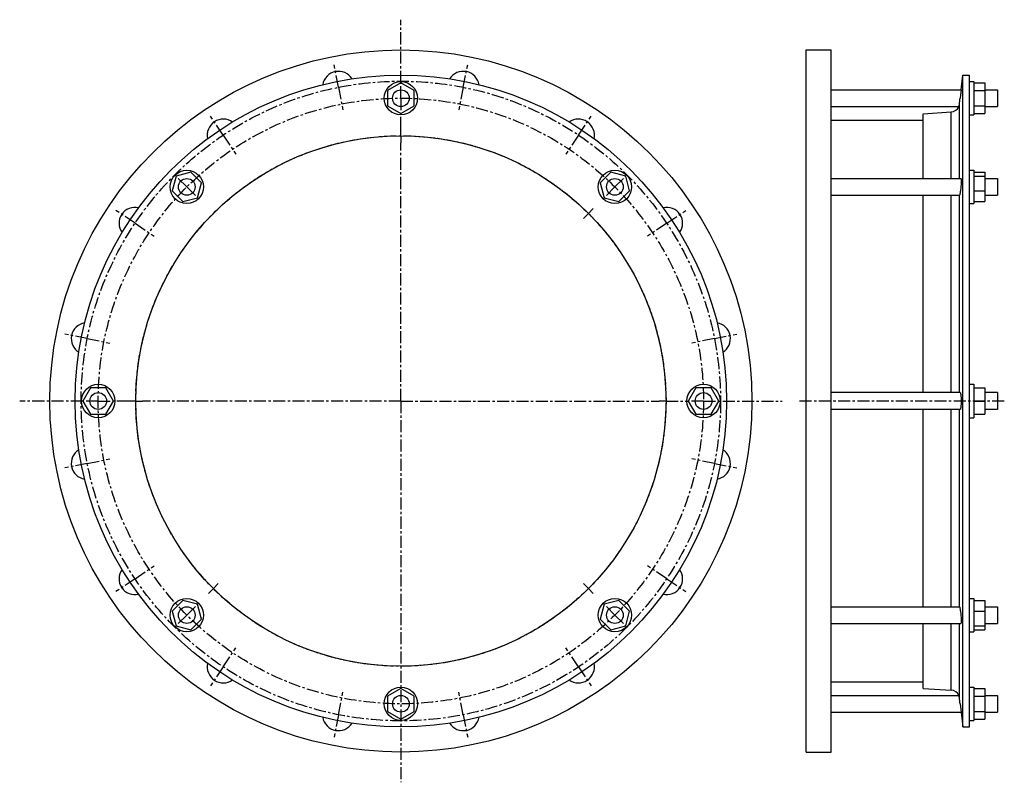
# Model space of a CAD drawing. Header units: millimetres. Extents: x -310 to 398, y -143 to 406.
import ezdxf

# ---------------------------------------------------------------- set-up
doc = ezdxf.new("R2010")
doc.units = ezdxf.units.MM
doc.header["$LTSCALE"] = 23.1
doc.linetypes.add('CENTER', pattern=[0.6, 0.375, -0.075, 0.075, -0.075])
doc.layers.get('0').update_dxf_attribs({"linetype": 'CONTINUOUS'})
doc.layers.add('AXES', color=7, linetype='CONTINUOUS')
doc.layers.add('ROUNDS', color=7, linetype='CONTINUOUS')

msp = doc.modelspace()

# ---------------------------------------------------------------- linework, layer by layer
at = {"color": 7, "linetype": 'Continuous'}
for p, q in [((255.66, -121.18), (255.66, 383.82)), ((255.66, 383.82), (273.66, 383.82)), ((273.66, -121.18), (273.66, 383.82)), ((368.35, -103.03), (368.35, 365.67)), ((368.35, 365.67), (373.11, 365.67)), ((373.11, -103.03), (373.11, 365.67)), ((-36.01, 360.04), (-45.51, 354.56)), ((-45.51, 354.56), (-45.51, 343.59)), ((-26.51, 354.56), (-36.01, 360.04)), ((-26.51, 343.59), (-26.51, 354.56)), ((373.11, 361.07), (376.11, 361.07)), ((376.11, 361.07), (376.11, 337.07)), ((376.11, 360.04), (384.11, 360.04)), ((376.11, 354.56), (384.11, 354.56)), ((384.11, 360.04), (384.11, 338.11)), ((-45.51, 343.59), (-36.01, 338.11)), ((-36.01, 338.11), (-26.51, 343.59)), ((376.11, 343.59), (384.11, 343.59)), ((273.66, 333.17), (339.77, 333.17)), ((339.77, 291.3), (339.77, 337.95)), ((373.11, 337.07), (376.11, 337.07)), ((376.11, 338.11), (384.11, 338.11)), ((-197.74, 293.05), (-200.58, 282.46)), ((-187.15, 295.89), (-197.74, 293.05)), ((-179.39, 288.14), (-187.15, 295.89)), ((115.12, 295.89), (107.36, 288.14)), ((125.72, 293.05), (115.12, 295.89)), ((128.55, 282.46), (125.72, 293.05)), ((373.11, 297.3), (376.11, 297.3)), ((376.11, 297.3), (376.11, 273.3)), ((376.11, 295.89), (384.11, 295.89)), ((376.11, 293.05), (384.11, 293.05)), ((384.11, 295.89), (384.11, 274.7)), ((-182.23, 277.54), (-179.39, 288.14)), ((107.36, 288.14), (110.2, 277.54)), ((-200.58, 282.46), (-192.83, 274.7)), ((-192.83, 274.7), (-182.23, 277.54)), ((110.2, 277.54), (120.8, 274.7)), ((120.8, 274.7), (128.55, 282.46)), ((339.77, 137.32), (339.77, 279.3)), ((376.11, 282.46), (384.11, 282.46)), ((373.11, 273.3), (376.11, 273.3)), ((376.11, 274.7), (384.11, 274.7)), ((373.11, 143.32), (376.11, 143.32)), ((376.11, 143.32), (376.11, 119.32)), ((-259.25, 140.82), (-264.73, 131.32)), ((-248.28, 140.82), (-259.25, 140.82)), ((-242.79, 131.32), (-248.28, 140.82)), ((176.25, 140.82), (170.77, 131.32)), ((187.22, 140.82), (176.25, 140.82)), ((192.71, 131.32), (187.22, 140.82)), ((376.11, 140.82), (384.11, 140.82)), ((384.11, 140.82), (384.11, 121.82)), ((393.11, 137.32), (384.11, 137.32)), ((-264.73, 131.32), (-259.25, 121.82)), ((-248.28, 121.82), (-242.79, 131.32)), ((170.77, 131.32), (176.25, 121.82)), ((187.22, 121.82), (192.71, 131.32)), ((376.11, 131.32), (384.11, 131.32)), ((-259.25, 121.82), (-248.28, 121.82)), ((176.25, 121.82), (187.22, 121.82)), ((339.77, -16.65), (339.77, 125.32)), ((376.11, 121.82), (384.11, 121.82)), ((393.11, 125.32), (384.11, 125.32)), ((373.11, 119.32), (376.11, 119.32)), ((-192.83, -12.05), (-200.58, -19.81)), ((-182.23, -14.89), (-192.83, -12.05)), ((120.8, -12.05), (110.2, -14.89)), ((128.55, -19.81), (120.8, -12.05)), ((373.11, -10.65), (376.11, -10.65)), ((376.11, -10.65), (376.11, -34.65)), ((376.11, -12.05), (384.11, -12.05)), ((384.11, -12.05), (384.11, -33.24)), ((-200.58, -19.81), (-197.74, -30.4)), ((-179.39, -25.49), (-182.23, -14.89)), ((110.2, -14.89), (107.36, -25.49)), ((125.72, -30.4), (128.55, -19.81)), ((376.11, -19.81), (384.11, -19.81)), ((-187.15, -33.24), (-179.39, -25.49)), ((107.36, -25.49), (115.12, -33.24)), ((-197.74, -30.4), (-187.15, -33.24)), ((115.12, -33.24), (125.72, -30.4)), ((339.77, -75.31), (339.77, -28.65)), ((373.11, -34.65), (376.11, -34.65)), ((376.11, -30.4), (384.11, -30.4)), ((376.11, -33.24), (384.11, -33.24)), ((273.66, -70.53), (339.77, -70.53)), ((-36.01, -75.46), (-45.51, -80.94)), ((-26.51, -80.94), (-36.01, -75.46)), ((373.11, -74.43), (376.11, -74.43)), ((376.11, -74.43), (376.11, -98.43)), ((376.11, -75.46), (384.11, -75.46)), ((384.11, -75.46), (384.11, -97.39)), ((-45.51, -80.94), (-45.51, -91.91)), ((-26.51, -91.91), (-26.51, -80.94)), ((376.11, -80.94), (384.11, -80.94)), ((-45.51, -91.91), (-36.01, -97.39)), ((-36.01, -97.39), (-26.51, -91.91)), ((376.11, -91.91), (384.11, -91.91)), ((373.11, -98.43), (376.11, -98.43)), ((376.11, -97.39), (384.11, -97.39)), ((368.35, -103.03), (373.11, -103.03)), ((255.66, -121.18), (273.66, -121.18))]:
    msp.add_line(p, q, dxfattribs=at)
for centre, radius in [((-36.01, 131.32), 252.5), ((-36.01, 131.32), 234.35), ((-36.01, 349.07), 12), ((-36.01, 131.32), 190.75), ((-189.99, 285.3), 12), ((117.96, 285.3), 12), ((-253.76, 131.32), 12), ((181.74, 131.32), 12), ((-189.99, -22.65), 12), ((117.96, -22.65), 12), ((-36.01, -86.43), 12)]:
    msp.add_circle(centre, radius, dxfattribs=at)
at = {"layer": 'AXES', "color": 7, "linetype": 'CENTER'}
for p, q in [((-36.01, 360.07), (-36.01, 405.53)), ((-80.88, 356.91), (-84.1, 373.09)), ((8.86, 356.91), (12.08, 373.09)), ((-80.88, 356.91), (-77.67, 340.72)), ((-36.01, 349.07), (-36.01, 360.07)), ((8.86, 356.91), (5.64, 340.72)), ((-36.01, 349.07), (-36.01, 338.07)), ((-163.8, 322.56), (-172.96, 336.28)), ((-36.01, 327.07), (-36.01, 338.07)), ((91.77, 322.56), (100.93, 336.28)), ((-36.01, 322.07), (-36.01, 327.07)), ((-163.8, 322.56), (-154.63, 308.84)), ((-36.01, 322.07), (-36.01, 317.07)), ((91.77, 322.56), (82.6, 308.84)), ((-36.01, 131.32), (-36.01, 317.07)), ((-189.99, 285.3), (-197.76, 293.08)), ((117.96, 285.3), (125.74, 293.08)), ((-189.99, 285.3), (-182.21, 277.52)), ((117.96, 285.3), (110.18, 277.52)), ((98.87, 266.21), (102.4, 269.74)), ((-227.25, 259.11), (-240.97, 268.27)), ((98.87, 266.21), (95.33, 262.67)), ((155.22, 259.11), (168.94, 268.27)), ((-227.25, 259.11), (-213.53, 249.94)), ((155.22, 259.11), (141.5, 249.94)), ((-261.59, 176.2), (-277.78, 179.41)), ((189.57, 176.2), (205.75, 179.41)), ((-261.59, 176.2), (-245.41, 172.98)), ((189.57, 176.2), (173.38, 172.98)), ((-264.76, 131.32), (-310.22, 131.32)), ((-253.76, 131.32), (-264.76, 131.32)), ((-253.76, 131.32), (-242.76, 131.32)), ((-231.76, 131.32), (-242.76, 131.32)), ((-226.76, 131.32), (-231.76, 131.32)), ((-226.76, 131.32), (-221.76, 131.32)), ((-36.01, 131.32), (-221.76, 131.32)), ((-36.01, 131.32), (-36.01, -142.88)), ((-36.01, 131.32), (149.74, 131.32)), ((154.74, 131.32), (149.74, 131.32)), ((154.74, 131.32), (170.74, 131.32)), ((181.74, 131.32), (170.74, 131.32)), ((181.74, 131.32), (238.19, 131.32)), ((398.11, 131.32), (250.66, 131.32)), ((-261.59, 86.45), (-277.78, 83.24)), ((-261.59, 86.45), (-245.41, 89.67)), ((189.57, 86.45), (173.38, 89.67)), ((189.57, 86.45), (205.75, 83.24)), ((-227.25, 3.54), (-213.53, 12.71)), ((155.22, 3.54), (141.5, 12.71)), ((-227.25, 3.54), (-240.97, -5.62)), ((155.22, 3.54), (168.94, -5.62)), ((-170.89, -3.56), (-174.43, -7.09)), ((-170.89, -3.56), (-167.36, -0.02)), ((98.87, -3.56), (95.33, -0.02)), ((98.87, -3.56), (102.4, -7.09)), ((-189.99, -22.65), (-182.21, -14.87)), ((117.96, -22.65), (110.18, -14.87)), ((-189.99, -22.65), (-197.76, -30.43)), ((117.96, -22.65), (125.74, -30.43)), ((-163.8, -59.91), (-154.63, -46.19)), ((91.77, -59.91), (82.6, -46.19)), ((-163.8, -59.91), (-172.96, -73.63)), ((91.77, -59.91), (100.93, -73.63)), ((-80.88, -94.26), (-77.67, -78.07)), ((8.86, -94.26), (5.64, -78.07)), ((-80.88, -94.26), (-84.1, -110.44)), ((8.86, -94.26), (12.08, -110.44))]:
    msp.add_line(p, q, dxfattribs=at)
at = {"layer": 'AXES', "color": 7, "linetype": 'Continuous'}
for p, q in [((367.06, 355.07), (368.35, 365.67)), ((273.66, 355.07), (367.06, 355.07)), ((367.06, 355.07), (366.34, 349.07)), ((384.11, 355.07), (393.11, 355.07)), ((393.11, 355.07), (393.11, 343.07)), ((366.6, 351.21), (366.34, 349.07)), ((366.76, 352.49), (366.68, 351.87)), ((273.66, 343.07), (365.36, 343.07)), ((384.11, 343.07), (393.11, 343.07)), ((273.66, 291.3), (366.85, 291.3)), ((384.11, 291.3), (393.11, 291.3)), ((393.11, 291.3), (393.11, 279.3)), ((273.66, 279.3), (365.82, 279.3)), ((384.11, 279.3), (393.11, 279.3)), ((366.34, 137.32), (273.66, 137.32)), ((393.11, 137.32), (393.11, 125.32)), ((366.34, 125.32), (273.66, 125.32)), ((273.66, -16.65), (365.82, -16.65)), ((384.11, -16.65), (393.11, -16.65)), ((393.11, -16.65), (393.11, -28.65)), ((273.66, -28.65), (366.85, -28.65)), ((384.11, -28.65), (393.11, -28.65)), ((273.66, -80.43), (365.36, -80.43)), ((384.11, -80.43), (393.11, -80.43)), ((393.11, -80.43), (393.11, -92.43)), ((366.34, -86.43), (367.06, -92.43)), ((273.66, -92.43), (367.06, -92.43)), ((384.11, -92.43), (393.11, -92.43))]:
    msp.add_line(p, q, dxfattribs=at)
at = {"layer": 'AXES', "color": 9, "linetype": 'Continuous'}
for p, q in [((365.81, 291.3), (365.81, 344.75)), ((365.81, 137.32), (365.81, 279.3)), ((365.81, -16.65), (365.81, 125.32)), ((365.81, -82.1), (365.81, -28.65))]:
    msp.add_line(p, q, dxfattribs=at)
at = {"layer": 'AXES', "color": 7, "linetype": 'Continuous'}
msp.add_lwpolyline([(366.79, -90.09), (367.06, -92.37), (368.35, -103.03)], dxfattribs=at)
at = {"layer": 'AXES', "color": 7, "linetype": 'CENTER'}
for radius in [230, 217.75, 190.75]:
    msp.add_circle((-36.01, 131.32), radius, dxfattribs=at)
at = {"layer": 'AXES', "color": 7, "linetype": 'Continuous'}
for centre in [(-36.01, 349.07), (-189.99, 285.3), (117.96, 285.3), (-253.76, 131.32), (181.74, 131.32), (-189.99, -22.65), (117.96, -22.65), (-36.01, -86.43)]:
    msp.add_circle(centre, 6, dxfattribs=at)
for centre, radius, start, end in [((-80.88, 356.91), 11.5, 31.64636, 170.60237), ((8.86, 356.91), 11.5, 9.37744, 148.33035), ((-1406.64, 564.67), 1786.05, 352.92696, 353.06689), ((359.5, 345.55), 6.36, 273.55948, 337.05622), ((359.81, 345.49), 6.05, 336.48013, 352.95044), ((-163.8, 322.56), 11.5, 54.19078, 192.97898), ((91.77, 322.56), 11.5, 347.00512, 125.78756), ((-227.25, 259.11), 11.5, 77.00512, 215.78756), ((155.22, 259.11), 11.5, 324.19078, 102.97898), ((-261.59, 176.2), 11.5, 99.37744, 238.33035), ((189.57, 176.2), 11.5, 301.64636, 80.60237), ((-261.59, 86.45), 11.5, 121.64636, 260.60237), ((189.57, 86.45), 11.5, 279.37744, 58.33035), ((-227.25, 3.54), 11.5, 144.19078, 282.97898), ((155.22, 3.54), 11.5, 257.00512, 35.78756), ((-163.8, -59.91), 11.5, 167.00512, 305.78756), ((91.77, -59.91), 11.5, 234.19078, 12.97898), ((359.5, -82.9), 6.36, 22.94378, 86.44052), ((359.81, -82.84), 6.05, 7.04956, 23.51987), ((-1388.64, -299.81), 1767.91, 6.9324, 7.07375), ((-80.88, -94.26), 11.5, 189.37744, 328.33035), ((8.86, -94.26), 11.5, 211.64636, 350.60237)]:
    msp.add_arc(centre, radius, start, end, dxfattribs=at)
for points, knots in [([(366.85, 291.3), (366.89, 291.3), (366.93, 291.23), (366.96, 291.14), (366.98, 291.03), (367, 290.89), (367.02, 290.71), (367.04, 290.51), (367.06, 290.18), (367.07, 289.71), (367.06, 289.07), (367.04, 288.35), (367, 287.27), (366.91, 285.85), (366.76, 284.15), (366.57, 282.54), (366.42, 281.52), (366.34, 281.05)], [0, 0, 0, 0, 0.009156, 0.017505, 0.028721, 0.042844, 0.059849, 0.079674, 0.102227, 0.155059, 0.217247, 0.287454, 0.36415, 0.530193, 0.70103, 0.862122, 1, 1, 1, 1]), ([(366.34, 281.05), (366.3, 280.81), (366.24, 280.45), (366.14, 280.02), (366.07, 279.77), (366.01, 279.57), (365.95, 279.44), (365.91, 279.37), (365.88, 279.32), (365.84, 279.3), (365.82, 279.3)], [0, 0, 0, 0, 0.407591, 0.574365, 0.714448, 0.826743, 0.910695, 0.942176, 0.966997, 1, 1, 1, 1]), ([(366.34, 137.32), (366.4, 137.32), (366.49, 137.21), (366.56, 137.06), (366.63, 136.85), (366.69, 136.61), (366.75, 136.3), (366.81, 135.96), (366.88, 135.41), (366.95, 134.62), (367.04, 133.21), (367.08, 131.32), (367.04, 129.44), (366.95, 128.03), (366.88, 127.24), (366.81, 126.69), (366.75, 126.35), (366.69, 126.04), (366.63, 125.79), (366.56, 125.59), (366.49, 125.43), (366.4, 125.32), (366.34, 125.32)], [0, 0, 0, 0, 0.014859, 0.027751, 0.044745, 0.065849, 0.09095, 0.119867, 0.152361, 0.226907, 0.311883, 0.500001, 0.688118, 0.773094, 0.84764, 0.880134, 0.90905, 0.934152, 0.955255, 0.972249, 0.985141, 1, 1, 1, 1]), ([(365.82, -16.65), (365.84, -16.65), (365.88, -16.67), (365.91, -16.72), (365.95, -16.79), (366.01, -16.92), (366.07, -17.12), (366.14, -17.37), (366.24, -17.81), (366.3, -18.16), (366.34, -18.41)], [0, 0, 0, 0, 0.033003, 0.057824, 0.089305, 0.173257, 0.285552, 0.425634, 0.592409, 1, 1, 1, 1]), ([(366.34, -18.41), (366.42, -18.87), (366.57, -19.89), (366.76, -21.5), (366.91, -23.2), (367, -24.62), (367.04, -25.7), (367.06, -26.42), (367.07, -27.06), (367.06, -27.53), (367.04, -27.86), (367.02, -28.06), (367, -28.24), (366.98, -28.38), (366.96, -28.49), (366.93, -28.58), (366.89, -28.65), (366.85, -28.65)], [0, 0, 0, 0, 0.137878, 0.29897, 0.469808, 0.635851, 0.712547, 0.782754, 0.844942, 0.897773, 0.920327, 0.940151, 0.957156, 0.971279, 0.982495, 0.990844, 1, 1, 1, 1])]:
    msp.add_open_spline(points, degree=3, knots=knots, dxfattribs=at)
at = {"layer": 'ROUNDS', "color": 7, "linetype": 'Continuous'}
for p, q in [((339.77, 337.95), (359.89, 339.21)), ((339.77, -75.31), (359.89, -76.56))]:
    msp.add_line(p, q, dxfattribs=at)
at = {"layer": 'ROUNDS', "color": 9, "linetype": 'Continuous'}
for p, q in [((359.89, 291.3), (359.89, 339.21)), ((359.89, 137.32), (359.89, 279.3)), ((359.89, -16.65), (359.89, 125.32)), ((359.89, -76.56), (359.89, -28.65))]:
    msp.add_line(p, q, dxfattribs=at)

doc.saveas('drawing.dxf')
